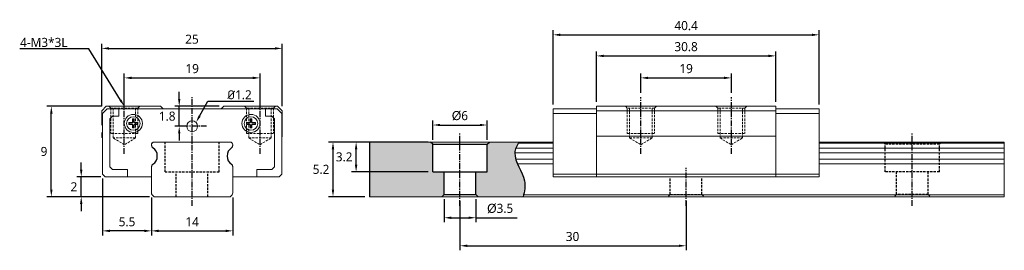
# Model space of a CAD drawing. Header units: millimetres. Extents: x 3 to 112, y 34 to 59.
import ezdxf
from ezdxf import colors
from ezdxf.entities.mleader import LeaderData, LeaderLine
from ezdxf.math import Vec2, Vec3

# ---------------------------------------------------------------- set-up
doc = ezdxf.new("R2010")
doc.units = ezdxf.units.MM
doc.header["$PDSIZE"] = -1
doc.linetypes.add('CENTER', pattern=[10.16, 6.35, -1.27, 1.27, -1.27])
doc.linetypes.add('HIDDEN', pattern=[1.905, 1.27, -0.635])
doc.dimstyles.new('ISO-25', dxfattribs={"dimtxt": 1, "dimasz": 0.5, "dimexe": 0.2, "dimexo": 0.2, "dimgap": 0.2, "dimtad": 1, "dimdec": 3, "dimtxsty": 'Standard', "dimcen": 2.5, "dimazin": 2, "dimtfac": 1, "dimtdec": 3, "dimtmove": 0, "dimatfit": 3, "dimfxl": 1, "dimarcsym": 0})

# ---------------------------------------------------------------- blocks, each defined once
blk = doc.blocks.new('*D45')
at = {"color": 0, "lineweight": -2, "transparency": 16777216}
for p, q in [((11.85, 49.92), (11.85, 56.82)), ((31.8, 49.92), (31.8, 56.82)), ((12.65, 56.32), (31, 56.32))]:
    blk.add_line(p, q, dxfattribs=at)
at = {"color": 0, "transparency": 16777216}
for points in [[(12.65, 56.45), (12.65, 56.18), (11.85, 56.32)], [(31, 56.45), (31, 56.18), (31.8, 56.32)]]:
    blk.add_solid(points, dxfattribs=at)
at = {"layer": 'Defpoints', "color": 0, "transparency": 16777216}
for p in [(31.8, 56.32), (11.85, 49.42), (31.8, 49.42)]:
    blk.add_point(p, dxfattribs=at)
at = {"color": 0, "transparency": 16777216, "insert": (21.83, 57.33), "char_height": 1, "width": 1.3499, "attachment_point": 5}
blk.add_mtext('{\\fMicrosoft JhengHei|b0|i0|c134|p34;25}', dxfattribs=at)
blk = doc.blocks.new('*D46')
at = {"color": 0, "lineweight": -2, "transparency": 16777216}
for p, q in [((14.35, 50.42), (14.35, 53.56)), ((29.35, 50.42), (29.35, 53.56)), ((15.15, 53.06), (28.55, 53.06))]:
    blk.add_line(p, q, dxfattribs=at)
at = {"color": 0, "transparency": 16777216}
for points in [[(15.15, 53.19), (15.15, 52.92), (14.35, 53.06)], [(28.55, 53.19), (28.55, 52.92), (29.35, 53.06)]]:
    blk.add_solid(points, dxfattribs=at)
at = {"layer": 'Defpoints', "color": 0, "transparency": 16777216}
for p in [(29.35, 53.06), (14.35, 49.92), (29.35, 49.92)]:
    blk.add_point(p, dxfattribs=at)
at = {"color": 0, "transparency": 16777216, "insert": (21.85, 54.08), "char_height": 1, "attachment_point": 5}
blk.add_mtext('{\\fMicrosoft JhengHei|b0|i0|c134|p34;19}', dxfattribs=at)
blk = doc.blocks.new('*D47')
at = {"color": 0, "lineweight": -2, "transparency": 16777216}
for p, q in [((11.95, 41.92), (11.95, 35.65)), ((17.35, 39.84), (17.35, 35.65)), ((16.55, 36.15), (12.75, 36.15))]:
    blk.add_line(p, q, dxfattribs=at)
at = {"color": 0, "transparency": 16777216}
for points in [[(12.75, 36.28), (12.75, 36.01), (11.95, 36.15)], [(16.55, 36.28), (16.55, 36.01), (17.35, 36.15)]]:
    blk.add_solid(points, dxfattribs=at)
at = {"layer": 'Defpoints', "color": 0, "transparency": 16777216}
for p in [(11.95, 42.42), (17.35, 40.34), (11.95, 36.15)]:
    blk.add_point(p, dxfattribs=at)
at = {"color": 0, "transparency": 16777216, "insert": (14.65, 37.15), "char_height": 1, "width": 0.5558, "attachment_point": 5}
blk.add_mtext('{\\fMicrosoft JhengHei|b0|i0|c134|p34;5.5}', dxfattribs=at)
blk = doc.blocks.new('*D48')
at = {"color": 0, "lineweight": -2, "transparency": 16777216}
for p, q in [((17.35, 39.84), (17.35, 35.65)), ((26.35, 39.84), (26.35, 35.65)), ((18.15, 36.15), (25.55, 36.15))]:
    blk.add_line(p, q, dxfattribs=at)
at = {"color": 0, "transparency": 16777216}
for points in [[(18.15, 36.28), (18.15, 36.01), (17.35, 36.15)], [(25.55, 36.28), (25.55, 36.01), (26.35, 36.15)]]:
    blk.add_solid(points, dxfattribs=at)
at = {"layer": 'Defpoints', "color": 0, "transparency": 16777216}
for p in [(17.35, 40.34), (26.35, 40.34), (26.35, 36.15)]:
    blk.add_point(p, dxfattribs=at)
at = {"color": 0, "transparency": 16777216, "insert": (21.85, 37.16), "char_height": 1, "width": 1.2268, "attachment_point": 5}
blk.add_mtext('{\\fMicrosoft JhengHei|b0|i0|c134|p34;14}', dxfattribs=at)
blk = doc.blocks.new('*D49')
at = {"color": 0, "lineweight": -2, "transparency": 16777216}
for p, q in [((9.59, 42.92), (9.59, 43.72)), ((11.75, 42.12), (9.09, 42.12)), ((9.59, 39.92), (9.59, 42.12)), ((17.15, 39.92), (9.09, 39.92)), ((9.59, 39.12), (9.59, 38.32))]:
    blk.add_line(p, q, dxfattribs=at)
at = {"color": 0, "transparency": 16777216}
for points in [[(9.45, 42.92), (9.72, 42.92), (9.59, 42.12)], [(9.45, 39.12), (9.72, 39.12), (9.59, 39.92)]]:
    blk.add_solid(points, dxfattribs=at)
at = {"layer": 'Defpoints', "color": 0, "transparency": 16777216}
for p in [(9.59, 42.12), (12.25, 42.12), (17.65, 39.92)]:
    blk.add_point(p, dxfattribs=at)
at = {"color": 0, "transparency": 16777216, "insert": (8.78, 41.02), "char_height": 1, "width": 1.4941, "attachment_point": 5}
blk.add_mtext('{\\fMicrosoft JhengHei|b0|i0|c134|p34;2}', dxfattribs=at)
blk = doc.blocks.new('*D50')
at = {"color": 0, "lineweight": -2, "transparency": 16777216}
for p, q in [((11.85, 49.92), (5.78, 49.92)), ((6.28, 40.72), (6.28, 49.12)), ((17.15, 39.92), (5.78, 39.92))]:
    blk.add_line(p, q, dxfattribs=at)
at = {"color": 0, "transparency": 16777216}
for points in [[(6.15, 49.12), (6.42, 49.12), (6.28, 49.92)], [(6.15, 40.72), (6.42, 40.72), (6.28, 39.92)]]:
    blk.add_solid(points, dxfattribs=at)
at = {"layer": 'Defpoints', "color": 0, "transparency": 16777216}
for p in [(6.28, 49.92), (12.35, 49.92), (17.65, 39.92)]:
    blk.add_point(p, dxfattribs=at)
at = {"color": 0, "transparency": 16777216, "insert": (5.47, 44.92), "char_height": 1, "width": 1.3667, "attachment_point": 5}
blk.add_mtext('{\\fMicrosoft JhengHei|b0|i0|c134|p34;9}', dxfattribs=at)
blk = doc.blocks.new('*D51')
at = {"color": 0, "lineweight": -2, "transparency": 16777216}
for p, q in [((71.45, 51.42), (71.45, 53.56)), ((81.45, 51.42), (81.45, 53.56)), ((72.25, 53.06), (80.65, 53.06))]:
    blk.add_line(p, q, dxfattribs=at)
at = {"color": 0, "transparency": 16777216}
for points in [[(72.25, 53.19), (72.25, 52.92), (71.45, 53.06)], [(80.65, 53.19), (80.65, 52.92), (81.45, 53.06)]]:
    blk.add_solid(points, dxfattribs=at)
at = {"layer": 'Defpoints', "color": 0, "transparency": 16777216}
for p in [(81.45, 53.06), (71.45, 50.92), (81.45, 50.92)]:
    blk.add_point(p, dxfattribs=at)
at = {"color": 0, "transparency": 16777216, "insert": (76.45, 54.08), "char_height": 1, "width": 0.3802, "attachment_point": 5}
blk.add_mtext('{\\fMicrosoft JhengHei|b0|i0|c134|p34;19}', dxfattribs=at)
blk = doc.blocks.new('*D52')
at = {"color": 0, "lineweight": -2, "transparency": 16777216}
for p, q in [((66.55, 50.42), (66.55, 55.99)), ((86.35, 50.42), (86.35, 55.99)), ((67.35, 55.49), (85.55, 55.49))]:
    blk.add_line(p, q, dxfattribs=at)
at = {"color": 0, "transparency": 16777216}
for points in [[(67.35, 55.62), (67.35, 55.35), (66.55, 55.49)], [(85.55, 55.62), (85.55, 55.35), (86.35, 55.49)]]:
    blk.add_solid(points, dxfattribs=at)
at = {"layer": 'Defpoints', "color": 0, "transparency": 16777216}
for p in [(86.35, 55.49), (66.55, 49.92), (86.35, 49.92)]:
    blk.add_point(p, dxfattribs=at)
at = {"color": 0, "transparency": 16777216, "insert": (76.45, 56.5), "char_height": 1, "width": 0.3802, "attachment_point": 5}
blk.add_mtext('{\\fMicrosoft JhengHei|b0|i0|c134|p34;30.8}', dxfattribs=at)
blk = doc.blocks.new('*D53')
at = {"color": 0, "lineweight": -2, "transparency": 16777216}
for p, q in [((61.75, 50.12), (61.75, 58.32)), ((62.55, 57.82), (90.35, 57.82)), ((91.15, 50.12), (91.15, 58.32))]:
    blk.add_line(p, q, dxfattribs=at)
at = {"color": 0, "transparency": 16777216}
for points in [[(62.55, 57.95), (62.55, 57.68), (61.75, 57.82)], [(90.35, 57.95), (90.35, 57.68), (91.15, 57.82)]]:
    blk.add_solid(points, dxfattribs=at)
at = {"layer": 'Defpoints', "color": 0, "transparency": 16777216}
for p in [(91.15, 57.82), (61.75, 49.62), (91.15, 49.62)]:
    blk.add_point(p, dxfattribs=at)
at = {"color": 0, "transparency": 16777216, "insert": (76.45, 58.83), "char_height": 1, "attachment_point": 5}
blk.add_mtext('{\\fMicrosoft JhengHei|b0|i0|c134|p34;40.4}', dxfattribs=at)
blk = doc.blocks.new('*D40')
at = {"color": 0, "lineweight": -2, "transparency": 16777216}
for p, q in [((49.7, 39.67), (49.7, 37.1)), ((53.2, 39.67), (53.2, 37.1)), ((50.5, 37.6), (52.4, 37.6)), ((53.2, 37.6), (57.77, 37.6))]:
    blk.add_line(p, q, dxfattribs=at)
at = {"color": 0, "transparency": 16777216}
for points in [[(50.5, 37.73), (50.5, 37.46), (49.7, 37.6)], [(52.4, 37.73), (52.4, 37.46), (53.2, 37.6)]]:
    blk.add_solid(points, dxfattribs=at)
at = {"layer": 'Defpoints', "color": 0, "transparency": 16777216}
for p in [(49.7, 40.17), (53.2, 40.17), (53.2, 37.6)]:
    blk.add_point(p, dxfattribs=at)
at = {"color": 0, "transparency": 16777216, "insert": (55.9, 38.62), "char_height": 1, "width": 2.6805, "attachment_point": 5}
blk.add_mtext('%%C{\\fMicrosoft JhengHei|b0|i0|c134|p34;3.5}', dxfattribs=at)
blk = doc.blocks.new('*D41')
at = {"color": 0, "lineweight": -2, "transparency": 16777216}
for p, q in [((40.95, 45.97), (36.92, 45.97)), ((37.42, 40.72), (37.42, 45.17)), ((40.95, 39.92), (36.92, 39.92))]:
    blk.add_line(p, q, dxfattribs=at)
at = {"color": 0, "transparency": 16777216}
for points in [[(37.28, 45.17), (37.55, 45.17), (37.42, 45.97)], [(37.28, 40.72), (37.55, 40.72), (37.42, 39.92)]]:
    blk.add_solid(points, dxfattribs=at)
at = {"layer": 'Defpoints', "color": 0, "transparency": 16777216}
for p in [(37.42, 45.97), (41.45, 45.97), (41.45, 39.92)]:
    blk.add_point(p, dxfattribs=at)
at = {"color": 0, "transparency": 16777216, "insert": (36.1, 42.94), "char_height": 1, "attachment_point": 5}
blk.add_mtext('{\\fMicrosoft JhengHei|b0|i0|c134|p34;5.2}', dxfattribs=at)
blk = doc.blocks.new('*D42')
at = {"color": 0, "lineweight": -2, "transparency": 16777216}
for p, q in [((48.45, 46.22), (48.45, 48.35)), ((54.45, 46.22), (54.45, 48.35)), ((49.25, 47.85), (53.65, 47.85))]:
    blk.add_line(p, q, dxfattribs=at)
at = {"color": 0, "transparency": 16777216}
for points in [[(49.25, 47.98), (49.25, 47.72), (48.45, 47.85)], [(53.65, 47.98), (53.65, 47.72), (54.45, 47.85)]]:
    blk.add_solid(points, dxfattribs=at)
at = {"layer": 'Defpoints', "color": 0, "transparency": 16777216}
for p in [(54.45, 47.85), (48.45, 45.72), (54.45, 45.72)]:
    blk.add_point(p, dxfattribs=at)
at = {"color": 0, "transparency": 16777216, "insert": (51.45, 48.87), "char_height": 1, "width": 1.6667, "attachment_point": 5}
blk.add_mtext('%%C{\\fMicrosoft JhengHei|b0|i0|c134|p34;6}', dxfattribs=at)
blk = doc.blocks.new('*D43')
at = {"color": 0, "lineweight": -2, "transparency": 16777216}
for p, q in [((47.95, 45.97), (39.47, 45.97)), ((39.97, 43.47), (39.97, 45.17)), ((47.95, 42.67), (39.47, 42.67))]:
    blk.add_line(p, q, dxfattribs=at)
at = {"color": 0, "transparency": 16777216}
for points in [[(39.84, 45.17), (40.11, 45.17), (39.97, 45.97)], [(39.84, 43.47), (40.11, 43.47), (39.97, 42.67)]]:
    blk.add_solid(points, dxfattribs=at)
at = {"layer": 'Defpoints', "color": 0, "transparency": 16777216}
for p in [(39.97, 45.97), (48.45, 45.97), (48.45, 42.67)]:
    blk.add_point(p, dxfattribs=at)
at = {"color": 0, "transparency": 16777216, "insert": (38.65, 44.32), "char_height": 1, "attachment_point": 5}
blk.add_mtext('{\\fMicrosoft JhengHei|b0|i0|c134|p34;3.2}', dxfattribs=at)
blk = doc.blocks.new('*D44')
at = {"color": 0, "lineweight": -2, "transparency": 16777216}
for p, q in [((20.42, 50.72), (20.42, 51.52)), ((24.85, 49.92), (19.92, 49.92)), ((20.42, 47.72), (20.42, 49.92)), ((21.35, 47.72), (19.92, 47.72)), ((20.42, 46.92), (20.42, 46.12))]:
    blk.add_line(p, q, dxfattribs=at)
at = {"color": 0, "transparency": 16777216}
for points in [[(20.29, 50.72), (20.55, 50.72), (20.42, 49.92)], [(20.29, 46.92), (20.55, 46.92), (20.42, 47.72)]]:
    blk.add_solid(points, dxfattribs=at)
at = {"layer": 'Defpoints', "color": 0, "transparency": 16777216}
for p in [(20.42, 49.92), (25.35, 49.92), (21.85, 47.72)]:
    blk.add_point(p, dxfattribs=at)
at = {"color": 0, "transparency": 16777216, "insert": (19.09, 48.82), "char_height": 1, "attachment_point": 5}
blk.add_mtext('{\\fMicrosoft JhengHei|b0|i0|c134|p34;1.8}', dxfattribs=at)
blk = doc.blocks.new('*D56')
at = {"color": 0, "lineweight": -2, "transparency": 16777216}
for p, q in [((51.45, 39.42), (51.45, 34)), ((76.45, 39.42), (76.45, 34)), ((52.25, 34.5), (75.65, 34.5))]:
    blk.add_line(p, q, dxfattribs=at)
at = {"color": 0, "transparency": 16777216}
for points in [[(52.25, 34.63), (52.25, 34.37), (51.45, 34.5)], [(75.65, 34.63), (75.65, 34.37), (76.45, 34.5)]]:
    blk.add_solid(points, dxfattribs=at)
at = {"layer": 'Defpoints', "color": 0, "transparency": 16777216}
for p in [(51.45, 39.92), (76.45, 39.92), (76.45, 34.5)]:
    blk.add_point(p, dxfattribs=at)
at = {"color": 0, "transparency": 16777216, "insert": (63.9, 35.52), "char_height": 1, "width": 1.2268, "attachment_point": 5}
blk.add_mtext('{\\fMicrosoft JhengHei|b0|i0|c134|p34;30}', dxfattribs=at)

msp = doc.modelspace()

# ---------------------------------------------------------------- hatches: boundary and pattern name
at = {"true_color": 0xc7c8ca}
h = msp.add_hatch(color=9, dxfattribs=at)
h.dxf.hatch_style = 1
h.paths.add_polyline_path([(41.45, 39.92), (49.45, 39.92), (49.7, 40.17), (49.7, 42.67), (48.45, 42.67), (48.45, 45.72), (48.2, 45.97), (41.45, 45.97)])
edge = h.paths.add_edge_path()
edge.add_line((54.45, 42.67), (53.2, 42.67))
edge.add_line((53.2, 42.67), (53.2, 40.17))
edge.add_line((53.2, 40.17), (53.45, 39.92))
edge.add_line((53.45, 39.92), (58.43, 39.92))
edge.add_spline(control_points=[(58.43, 39.92), (58.6, 40.51), (58.9, 42.18), (57.08, 44.17), (57.73, 45.57), (57.96, 45.97)], knot_values=[0.559484, 0.559484, 0.559484, 0.559484, 2.345516, 5.61795, 6.931585, 6.931585, 6.931585, 6.931585], degree=3, periodic=0)
edge.add_line((57.96, 45.97), (54.7, 45.97))
edge.add_line((54.7, 45.97), (54.45, 45.72))
edge.add_line((54.45, 45.72), (54.45, 42.67))

# ---------------------------------------------------------------- linework, layer by layer
at = {"linetype": 'CENTER', "ltscale": 0.1}
for p, q in [((14.35, 44.67), (14.35, 50.92)), ((21.85, 38.92), (21.85, 50.92)), ((29.35, 44.67), (29.35, 50.92)), ((71.45, 44.67), (71.45, 50.92)), ((81.45, 44.67), (81.45, 50.92)), ((23.45, 47.72), (20.25, 47.72)), ((51.45, 38.92), (51.45, 46.97)), ((101.45, 38.92), (101.45, 46.97)), ((76.45, 38.92), (76.45, 43.12))]:
    msp.add_line(p, q, dxfattribs=at)
at = {"linetype": 'Continuous', "lineweight": 15}
for p, q in [((11.85, 49.42), (12.35, 49.92)), ((11.85, 47.89), (11.85, 49.42)), ((12.45, 49.62), (11.95, 49.12)), ((11.95, 49.12), (11.95, 42.42)), ((12.35, 49.92), (18.35, 49.92)), ((13.75, 49.62), (12.45, 49.62)), ((13.75, 49.62), (13.75, 48.82)), ((29.95, 49.62), (13.75, 49.62)), ((18.35, 49.92), (18.65, 49.62)), ((25.05, 49.62), (25.35, 49.92)), ((25.35, 49.92), (31.3, 49.92)), ((29.95, 48.82), (29.95, 49.62)), ((31.25, 49.62), (29.95, 49.62)), ((31.75, 49.12), (31.25, 49.62)), ((31.3, 49.92), (31.8, 49.42)), ((31.75, 42.42), (31.75, 49.12)), ((31.8, 49.42), (31.8, 46.6)), ((13.05, 48.82), (12.75, 48.52)), ((12.75, 48.52), (12.75, 43.22)), ((13.75, 48.82), (13.05, 48.82)), ((15.2, 48.12), (14.85, 48.12)), ((14.85, 48.12), (14.85, 47.92)), ((14.89, 48.08), (14.85, 48.12)), ((14.89, 47.95), (14.85, 47.92)), ((14.85, 47.92), (15.2, 47.92)), ((15.2, 48.08), (14.89, 48.08)), ((14.89, 48.08), (14.89, 47.95)), ((14.89, 47.95), (15.2, 47.95)), ((15.2, 48.08), (15.2, 48.12)), ((15.2, 47.95), (15.2, 47.92)), ((15.45, 48.52), (15.25, 48.52)), ((15.25, 48.52), (15.25, 48.17)), ((15.29, 48.48), (15.25, 48.52)), ((15.29, 48.17), (15.25, 48.17)), ((15.42, 48.48), (15.29, 48.48)), ((15.29, 48.48), (15.29, 48.17)), ((15.42, 48.48), (15.45, 48.52)), ((15.42, 48.17), (15.42, 48.48)), ((15.42, 48.17), (15.45, 48.17)), ((15.45, 48.17), (15.45, 48.52)), ((15.85, 48.12), (15.5, 48.12)), ((15.5, 48.08), (15.5, 48.12)), ((15.82, 48.08), (15.5, 48.08)), ((15.5, 47.95), (15.5, 47.92)), ((15.5, 47.95), (15.82, 47.95)), ((15.5, 47.92), (15.85, 47.92)), ((15.82, 48.08), (15.85, 48.12)), ((15.82, 47.95), (15.82, 48.08)), ((15.82, 47.95), (15.85, 47.92)), ((15.85, 47.92), (15.85, 48.12)), ((28.2, 48.12), (27.85, 48.12)), ((27.85, 48.12), (27.85, 47.92)), ((27.89, 48.08), (27.85, 48.12)), ((27.89, 47.95), (27.85, 47.92)), ((27.85, 47.92), (28.2, 47.92)), ((28.2, 48.08), (27.89, 48.08)), ((27.89, 48.08), (27.89, 47.95)), ((27.89, 47.95), (28.2, 47.95)), ((28.2, 48.08), (28.2, 48.12)), ((28.2, 47.95), (28.2, 47.92)), ((28.45, 48.52), (28.25, 48.52)), ((28.25, 48.52), (28.25, 48.17)), ((28.29, 48.48), (28.25, 48.52)), ((28.29, 48.17), (28.25, 48.17)), ((28.42, 48.48), (28.29, 48.48)), ((28.29, 48.48), (28.29, 48.17)), ((28.42, 48.48), (28.45, 48.52)), ((28.42, 48.17), (28.42, 48.48)), ((28.42, 48.17), (28.45, 48.17)), ((28.45, 48.17), (28.45, 48.52)), ((28.85, 48.12), (28.5, 48.12)), ((28.5, 48.08), (28.5, 48.12)), ((28.82, 48.08), (28.5, 48.08)), ((28.5, 47.95), (28.5, 47.92)), ((28.5, 47.95), (28.82, 47.95)), ((28.5, 47.92), (28.85, 47.92)), ((28.82, 48.08), (28.85, 48.12)), ((28.82, 47.95), (28.82, 48.08)), ((28.82, 47.95), (28.85, 47.92)), ((28.85, 47.92), (28.85, 48.12)), ((30.65, 48.82), (29.95, 48.82)), ((30.95, 48.52), (30.65, 48.82)), ((30.95, 43.22), (30.95, 48.52)), ((11.85, 46.6), (11.85, 46.95)), ((15.25, 47.87), (15.25, 47.52)), ((15.29, 47.87), (15.25, 47.87)), ((15.29, 47.55), (15.25, 47.52)), ((15.25, 47.52), (15.45, 47.52)), ((15.29, 47.87), (15.29, 47.55)), ((15.29, 47.55), (15.42, 47.55)), ((15.42, 47.87), (15.45, 47.87)), ((15.42, 47.55), (15.42, 47.87)), ((15.42, 47.55), (15.45, 47.52)), ((15.45, 47.52), (15.45, 47.87)), ((28.25, 47.87), (28.25, 47.52)), ((28.29, 47.87), (28.25, 47.87)), ((28.29, 47.55), (28.25, 47.52)), ((28.25, 47.52), (28.45, 47.52)), ((28.29, 47.87), (28.29, 47.55)), ((28.29, 47.55), (28.42, 47.55)), ((28.42, 47.87), (28.45, 47.87)), ((28.42, 47.55), (28.42, 47.87)), ((28.42, 47.55), (28.45, 47.52)), ((28.45, 47.52), (28.45, 47.87)), ((17.44, 45.86), (17.54, 45.97)), ((17.54, 45.97), (26.16, 45.97)), ((26.16, 45.97), (26.26, 45.86)), ((57.9, 45.86), (61.75, 45.86)), ((91.15, 45.86), (111.62, 45.86)), ((17.35, 45.58), (17.35, 45.65)), ((26.35, 45.65), (26.35, 45.58)), ((57.52, 44.77), (61.75, 44.77)), ((57.63, 45.29), (61.75, 45.29)), ((91.15, 45.29), (111.62, 45.29)), ((91.15, 44.77), (111.62, 44.77)), ((57.61, 44.07), (61.75, 44.07)), ((57.81, 43.54), (61.75, 43.54)), ((91.15, 44.07), (111.62, 44.07)), ((91.15, 43.54), (111.62, 43.54)), ((12.75, 43.22), (13.05, 42.92)), ((13.05, 42.92), (14.7, 42.92)), ((14.7, 42.92), (14.7, 42.12)), ((17.35, 40.34), (17.35, 43.25)), ((26.35, 43.25), (26.35, 40.34)), ((29, 42.92), (30.65, 42.92)), ((29, 42.12), (29, 42.92)), ((30.65, 42.92), (30.95, 43.22)), ((11.95, 42.42), (12.25, 42.12)), ((12.25, 42.12), (14.7, 42.12)), ((14.7, 42.12), (17.35, 42.12)), ((26.35, 42.12), (29, 42.12)), ((29, 42.12), (31.45, 42.12)), ((31.45, 42.12), (31.75, 42.42)), ((17.65, 39.92), (17.44, 40.13)), ((26.05, 39.92), (17.65, 39.92)), ((26.26, 40.13), (26.05, 39.92))]:
    msp.add_line(p, q, dxfattribs=at)
at = {"linetype": 'HIDDEN', "lineweight": 0, "ltscale": 0.2}
for p, q in [((12.85, 49.72), (12.65, 49.92)), ((12.85, 49.72), (12.85, 46.92)), ((12.85, 49.72), (15.85, 49.72)), ((13.1, 46.42), (13.1, 49.72)), ((15.6, 49.72), (15.6, 46.42)), ((15.85, 49.72), (16.05, 49.92)), ((15.85, 49.72), (15.85, 46.92)), ((27.85, 49.72), (27.65, 49.92)), ((27.85, 49.72), (27.85, 46.92)), ((30.85, 49.72), (27.85, 49.72)), ((28.1, 49.72), (28.1, 46.42)), ((30.6, 46.42), (30.6, 49.72)), ((30.85, 49.72), (31.05, 49.92)), ((30.85, 49.72), (30.85, 46.92)), ((69.95, 49.72), (69.75, 49.92)), ((69.95, 49.72), (69.95, 46.92)), ((72.95, 49.72), (69.95, 49.72)), ((70.2, 49.72), (70.2, 46.42)), ((72.7, 46.42), (72.7, 49.72)), ((72.95, 49.72), (73.15, 49.92)), ((72.95, 49.72), (72.95, 46.92)), ((79.95, 49.72), (79.75, 49.92)), ((79.95, 49.72), (79.95, 46.92)), ((82.95, 49.72), (79.95, 49.72)), ((80.2, 49.72), (80.2, 46.42)), ((82.7, 46.42), (82.7, 49.72)), ((82.95, 49.72), (83.15, 49.92)), ((82.95, 49.72), (82.95, 46.92)), ((15.85, 46.92), (12.85, 46.92)), ((15.85, 46.92), (12.85, 46.92)), ((27.85, 46.92), (30.85, 46.92)), ((27.85, 46.92), (30.85, 46.92)), ((69.95, 46.92), (72.95, 46.92)), ((69.95, 46.92), (72.95, 46.92)), ((79.95, 46.92), (82.95, 46.92)), ((79.95, 46.92), (82.95, 46.92)), ((15.6, 46.42), (13.1, 46.42)), ((14.35, 45.67), (13.1, 46.42)), ((15.6, 46.42), (14.35, 45.67)), ((28.1, 46.42), (30.6, 46.42)), ((28.1, 46.42), (29.35, 45.67)), ((29.35, 45.67), (30.6, 46.42)), ((70.2, 46.42), (72.7, 46.42)), ((70.2, 46.42), (71.45, 45.67)), ((71.45, 45.67), (72.7, 46.42)), ((80.2, 46.42), (82.7, 46.42)), ((80.2, 46.42), (81.45, 45.67)), ((81.45, 45.67), (82.7, 46.42))]:
    msp.add_line(p, q, dxfattribs=at)
at = {"color": 7, "linetype": 'Continuous', "lineweight": 15}
for p, q in [((66.55, 49.62), (61.75, 49.62)), ((61.75, 49.12), (61.75, 49.62)), ((66.55, 49.12), (61.75, 49.12)), ((61.75, 42.42), (61.75, 49.12)), ((66.55, 49.92), (86.35, 49.92)), ((66.55, 49.92), (66.55, 49.42)), ((66.55, 49.62), (66.55, 49.12)), ((66.55, 49.42), (86.35, 49.42)), ((66.55, 49.12), (66.55, 42.42)), ((66.55, 42.42), (66.55, 49.12)), ((86.35, 49.92), (86.35, 49.42)), ((86.35, 49.12), (86.35, 49.62)), ((86.35, 49.62), (91.15, 49.62)), ((86.35, 49.12), (91.15, 49.12)), ((86.35, 42.42), (86.35, 49.12)), ((86.35, 49.12), (86.35, 42.42)), ((91.15, 49.62), (91.15, 49.12)), ((91.15, 49.12), (91.15, 42.42)), ((41.45, 45.97), (61.75, 45.97)), ((66.55, 46.6), (86.35, 46.6)), ((66.55, 46.6), (66.55, 46.46)), ((66.55, 46.41), (66.55, 46.46)), ((86.35, 46.6), (86.35, 46.46)), ((86.35, 46.46), (86.35, 46.41)), ((91.15, 45.97), (111.62, 45.97)), ((111.62, 45.97), (111.62, 39.92)), ((66.55, 42.42), (61.75, 42.42)), ((61.75, 42.12), (61.75, 42.42)), ((66.55, 42.12), (61.75, 42.12)), ((66.55, 42.42), (66.55, 42.12)), ((66.55, 42.42), (86.35, 42.42)), ((66.55, 42.12), (66.55, 42.42)), ((66.55, 42.12), (86.35, 42.12)), ((86.35, 42.42), (91.15, 42.42)), ((86.35, 42.12), (86.35, 42.42)), ((86.35, 42.42), (86.35, 42.12)), ((86.35, 42.12), (91.15, 42.12)), ((91.15, 42.42), (91.15, 42.12)), ((41.45, 39.92), (111.62, 39.92)), ((58.49, 40.13), (111.62, 40.13))]:
    msp.add_line(p, q, dxfattribs=at)
at = {"linetype": 'HIDDEN', "ltscale": 0.2}
for p, q in [((18.85, 42.67), (18.85, 45.97)), ((24.85, 42.67), (24.85, 45.97)), ((98.45, 45.72), (98.2, 45.97)), ((98.45, 42.67), (98.45, 45.72)), ((104.45, 45.72), (98.45, 45.72)), ((104.45, 45.72), (104.7, 45.97)), ((104.45, 42.67), (104.45, 45.72)), ((18.85, 42.67), (24.85, 42.67)), ((20.1, 39.92), (20.1, 42.67)), ((23.6, 39.92), (23.6, 42.67)), ((104.45, 42.67), (98.45, 42.67)), ((99.7, 40.17), (99.7, 42.67)), ((103.2, 40.17), (103.2, 42.67)), ((74.7, 40.17), (74.7, 42.12)), ((78.2, 40.17), (78.2, 42.12)), ((74.7, 40.17), (74.45, 39.92)), ((74.7, 40.17), (78.2, 40.17)), ((78.2, 40.17), (78.45, 39.92)), ((99.7, 40.17), (99.45, 39.92)), ((103.2, 40.17), (99.7, 40.17)), ((103.2, 40.17), (103.45, 39.92))]:
    msp.add_line(p, q, dxfattribs=at)
msp.add_line((41.45, 45.97), (41.45, 39.92))
at = {"ltscale": 0.2}
for p, q in [((48.45, 45.72), (48.2, 45.97)), ((48.45, 42.67), (48.45, 45.72)), ((48.45, 45.72), (54.45, 45.72)), ((54.45, 45.72), (54.7, 45.97)), ((54.45, 42.67), (54.45, 45.72)), ((48.45, 42.67), (54.45, 42.67)), ((49.7, 40.17), (49.7, 42.67)), ((53.2, 40.17), (53.2, 42.67)), ((49.7, 40.17), (49.45, 39.92)), ((49.7, 40.17), (53.2, 40.17)), ((53.2, 40.17), (53.45, 39.92))]:
    msp.add_line(p, q, dxfattribs=at)
at = {"linetype": 'Continuous', "lineweight": 15, "flags": 128}
for points in [[(11.95, 47.76), (11.94, 47.79), (11.85, 47.89)], [(11.85, 46.95), (11.94, 47.05), (11.95, 47.07)]]:
    msp.add_lwpolyline(points, dxfattribs=at)
at = {"linetype": 'Continuous', "lineweight": 15}
for centre, radius in [((15.35, 48.02), 1), ((28.35, 48.02), 1), ((15.35, 48.02), 0.75), ((21.85, 47.72), 0.6), ((28.35, 48.02), 0.75)]:
    msp.add_circle(centre, radius, dxfattribs=at)
for centre, radius, start, end in [((15.2, 48.17), 0.05, 270, 0), ((15.2, 48.17), 0.085, 270, 0), ((15.2, 47.87), 0.085, 0, 90), ((15.2, 47.87), 0.05, 0, 90), ((15.5, 48.17), 0.085, 180, 270), ((15.5, 47.87), 0.085, 90, 180), ((15.5, 48.17), 0.05, 180, 270), ((15.5, 47.87), 0.05, 90, 180), ((28.2, 48.17), 0.05, 270, 0), ((28.2, 48.17), 0.085, 270, 0), ((28.2, 47.87), 0.085, 0, 90), ((28.2, 47.87), 0.05, 0, 90), ((28.5, 48.17), 0.085, 180, 270), ((28.5, 47.87), 0.085, 90, 180), ((28.5, 48.17), 0.05, 180, 270), ((28.5, 47.87), 0.05, 90, 180), ((12.05, 46.6), 0.2, 180, 240.0002), ((17.65, 45.65), 0.3, 135, 180), ((26.05, 45.65), 0.3, 0, 45), ((31.6, 46.6), 0.2, 318.5906, 0), ((17.65, 40.34), 0.3, 180, 225), ((26.05, 40.34), 0.3, 315, 0)]:
    msp.add_arc(centre, radius, start, end, dxfattribs=at)
for centre, radius, start, end in [((17.65, 45.58), 0.3, 180, 237.7884), ((16.92, 44.42), 1.08, 302.2116, 57.7884), ((26.79, 44.42), 1.08, 122.2116, 237.7884), ((26.05, 45.58), 0.3, 302.2116, 0), ((17.65, 43.25), 0.3, 122.2116, 180), ((26.05, 43.25), 0.3, 0, 57.7884)]:
    msp.add_arc(centre, radius, start, end)
msp.add_open_spline([(57.96, 45.97), (57.73, 45.57), (57.08, 44.17), (58.9, 42.18), (58.6, 40.51), (58.43, 39.92)], degree=3, knots=[0.559484, 0.559484, 0.559484, 0.559484, 1.873119, 5.145552, 6.931585, 6.931585, 6.931585, 6.931585])

# ---------------------------------------------------------------- dimensions: what is measured, and where the dimension line sits
for base, p1, p2, text, override, picture, middle in [((91.15, 57.82), (61.75, 49.62), (91.15, 49.62), '{\\fMicrosoft JhengHei|b0|i0|c134|p34;40.4}', {"dimtxt": 1, "dimasz": 0.8, "dimexe": 0.5, "dimexo": 0.5, "dimgap": 0.5, "dimtad": 3, "dimtih": 1, "dimtoh": 1, "dimdec": 0, "dimzin": 0, "dimdsep": 46, "dimcen": 1, "dimtdec": 0, "dimtzin": 0}, '*D53', (76.45, 58.83)), ((31.8, 56.32), (11.85, 49.42), (31.8, 49.42), '{\\fMicrosoft JhengHei|b0|i0|c134|p34;25}', {"dimtxt": 1, "dimasz": 0.8, "dimexe": 0.5, "dimexo": 0.5, "dimgap": 0.5, "dimdec": 0, "dimzin": 0, "dimdsep": 46, "dimcen": 1, "dimtdec": 0, "dimtzin": 0}, '*D45', (21.83, 57.33)), ((29.35, 53.06), (14.35, 49.92), (29.35, 49.92), '{\\fMicrosoft JhengHei|b0|i0|c134|p34;19}', {"dimtxt": 1, "dimasz": 0.8, "dimexe": 0.5, "dimexo": 0.5, "dimgap": 0.5, "dimdec": 0, "dimzin": 0, "dimdsep": 46, "dimcen": 1, "dimtdec": 0, "dimtzin": 0}, '*D46', (21.85, 54.08)), ((81.45, 53.06), (71.45, 50.92), (81.45, 50.92), '{\\fMicrosoft JhengHei|b0|i0|c134|p34;19}', {"dimtxt": 1, "dimasz": 0.8, "dimexe": 0.5, "dimexo": 0.5, "dimgap": 0.5, "dimtad": 3, "dimtih": 1, "dimtoh": 1, "dimdec": 0, "dimzin": 0, "dimdsep": 46, "dimcen": 1, "dimtdec": 0, "dimtzin": 0}, '*D51', (76.45, 54.08)), ((54.45, 47.85), (48.45, 45.72), (54.45, 45.72), '%%C{\\fMicrosoft JhengHei|b0|i0|c134|p34;6}', {"dimtxt": 1, "dimasz": 0.8, "dimexe": 0.5, "dimexo": 0.5, "dimgap": 0.5, "dimtad": 3, "dimtih": 1, "dimtoh": 1, "dimdec": 0, "dimzin": 0, "dimdsep": 46, "dimcen": 1, "dimtdec": 0, "dimtzin": 0}, '*D42', (51.45, 48.87)), ((11.95, 36.15), (17.35, 40.34), (11.95, 42.42), '{\\fMicrosoft JhengHei|b0|i0|c134|p34;5.5}', {"dimtxt": 1, "dimasz": 0.8, "dimexe": 0.5, "dimexo": 0.5, "dimgap": 0.5, "dimdec": 0, "dimzin": 0, "dimdsep": 46, "dimcen": 1, "dimtdec": 0, "dimtzin": 0}, '*D47', (14.65, 37.15)), ((26.35, 36.15), (17.35, 40.34), (26.35, 40.34), '{\\fMicrosoft JhengHei|b0|i0|c134|p34;14}', {"dimtxt": 1, "dimasz": 0.8, "dimexe": 0.5, "dimexo": 0.5, "dimgap": 0.5, "dimdec": 0, "dimzin": 0, "dimdsep": 46, "dimcen": 1, "dimtdec": 0, "dimtzin": 0}, '*D48', (21.85, 37.16))]:
    dim = msp.add_linear_dim(base=base, p1=p1, p2=p2, text=text, dimstyle='ISO-25', override=override)
    dim.commit()
    dim.dimension.update_dxf_attribs({"geometry": picture, "text_midpoint": middle})
for base, p1, p2, text, override, picture, middle in [((86.35, 55.49), (66.55, 49.92), (86.35, 49.92), '{\\fMicrosoft JhengHei|b0|i0|c134|p34;30.8}', {"dimasz": 0.8, "dimexe": 0.5, "dimexo": 0.5, "dimgap": 0.5, "dimtad": 3, "dimtih": 1, "dimtoh": 1, "dimdec": 0, "dimzin": 0, "dimdsep": 46, "dimcen": 1, "dimtdec": 0, "dimtzin": 0}, '*D52', (76.45, 55.49)), ((53.2, 37.6), (49.7, 40.17), (53.2, 40.17), '%%C{\\fMicrosoft JhengHei|b0|i0|c134|p34;3.5}', {"dimtxt": 1, "dimasz": 0.8, "dimexe": 0.5, "dimexo": 0.5, "dimgap": 0.5, "dimtad": 3, "dimtih": 1, "dimtoh": 1, "dimdec": 0, "dimzin": 0, "dimdsep": 46, "dimcen": 1, "dimtdec": 0, "dimtzin": 0}, '*D40', (55.9, 37.6)), ((76.45, 34.5), (51.45, 39.92), (76.45, 39.92), '{\\fMicrosoft JhengHei|b0|i0|c134|p34;30}', {"dimasz": 0.8, "dimexe": 0.5, "dimexo": 0.5, "dimgap": 0.5, "dimdec": 0, "dimzin": 0, "dimdsep": 46, "dimcen": 1, "dimtdec": 0, "dimtzin": 0}, '*D56', (63.9, 34.5))]:
    dim = msp.add_linear_dim(base=base, p1=p1, p2=p2, text=text, dimstyle='ISO-25', override=override)
    dim.commit()
    dim.dimension.update_dxf_attribs({"geometry": picture, "text_midpoint": middle, "dimtype": 160})
dim = msp.add_linear_dim(base=(20.42, 49.92), p1=(21.85, 47.72), p2=(25.35, 49.92), angle=90, text='{\\fMicrosoft JhengHei|b0|i0|c134|p34;1.8}', dimstyle='ISO-25', override={"dimtxt": 1, "dimasz": 0.8, "dimexe": 0.5, "dimexo": 0.5, "dimgap": 0.5, "dimtad": 3, "dimtih": 1, "dimtoh": 1, "dimdec": 0, "dimzin": 0, "dimdsep": 46, "dimcen": 1, "dimtdec": 0, "dimtzin": 0})
dim.commit()
dim.dimension.update_dxf_attribs({"geometry": '*D44', "text_midpoint": (20.42, 48.82), "dimtype": 160})
for base, p1, p2, text, override, picture, middle in [((6.28, 49.92), (17.65, 39.92), (12.35, 49.92), '{\\fMicrosoft JhengHei|b0|i0|c134|p34;9}', {"dimtxt": 1, "dimasz": 0.8, "dimexe": 0.5, "dimexo": 0.5, "dimgap": 0.5, "dimtad": 3, "dimtih": 1, "dimtoh": 1, "dimdec": 0, "dimzin": 0, "dimdsep": 46, "dimcen": 1, "dimtdec": 0, "dimtzin": 0}, '*D50', (5.47, 44.92)), ((37.42, 45.97), (41.45, 39.92), (41.45, 45.97), '{\\fMicrosoft JhengHei|b0|i0|c134|p34;5.2}', {"dimasz": 0.8, "dimexe": 0.5, "dimexo": 0.5, "dimgap": 0.5, "dimtad": 3, "dimtih": 1, "dimtoh": 1, "dimdec": 0, "dimzin": 0, "dimdsep": 46, "dimcen": 1, "dimtdec": 0, "dimtzin": 0}, '*D41', (36.1, 42.94)), ((39.97, 45.97), (48.45, 42.67), (48.45, 45.97), '{\\fMicrosoft JhengHei|b0|i0|c134|p34;3.2}', {"dimasz": 0.8, "dimexe": 0.5, "dimexo": 0.5, "dimgap": 0.5, "dimtad": 3, "dimtih": 1, "dimtoh": 1, "dimdec": 0, "dimzin": 0, "dimdsep": 46, "dimcen": 1, "dimtdec": 0, "dimtzin": 0}, '*D43', (38.65, 44.32)), ((9.59, 42.12), (17.65, 39.92), (12.25, 42.12), '{\\fMicrosoft JhengHei|b0|i0|c134|p34;2}', {"dimtxt": 1, "dimasz": 0.8, "dimexe": 0.5, "dimexo": 0.5, "dimgap": 0.5, "dimtad": 3, "dimtih": 1, "dimtoh": 1, "dimdec": 0, "dimzin": 0, "dimdsep": 46, "dimcen": 1, "dimtdec": 0, "dimtzin": 0}, '*D49', (8.78, 41.02))]:
    dim = msp.add_linear_dim(base=base, p1=p1, p2=p2, angle=90, text=text, dimstyle='ISO-25', override=override)
    dim.commit()
    dim.dimension.update_dxf_attribs({"geometry": picture, "text_midpoint": middle})

# ---------------------------------------------------------------- leaders
ml = msp.add_multileader_mtext('Standard')
ml.set_content('{\\fMicrosoft JhengHei|b0|i0|c136|p34;4-M\\fMicrosoft JhengHei|b0|i0|c134|p34;3*3L}', color=256)
ml.set_leader_properties()
ml.build(insert=Vec2(0, 0))
ml.multileader.update_dxf_attribs({"text_right_attachment_type": 6, "dogleg_length": 0.36, "arrow_head_size": 0.8})
ctx = ml.context
ctx.base_point, ctx.char_height, ctx.arrow_head_size, ctx.plane_origin = Vec3(0.69, 56.97), 1, 0.8, Vec3(14.35, 49.92)
ctx.right_attachment, ctx.text_align_type = 6, 2
notes = []
notes.append((ctx, [(0, (1, 1, 0), (10.43, 56.28), (-1, 0), 0.36, [(0, [(14.35, 49.92)], 0, [])])]))
ctx.mtext.insert, ctx.mtext.alignment, ctx.mtext.flow_direction = Vec3(8.07, 57.48), 3, 5
ml = msp.add_multileader_mtext('Standard')
ml.set_content('{\\fISOCPEUR|b0|i0|c134|p34;%%C\\fMicrosoft JhengHei|b0|i0|c136|p34;1.2}', color=256)
ml.set_leader_properties()
ml.build(insert=Vec2(0, 0))
ml.multileader.update_dxf_attribs({"text_left_attachment_type": 6, "text_right_attachment_type": 6, "dogleg_length": 0.36, "arrow_head_size": 0.8})
ctx = ml.context
ctx.base_point, ctx.char_height, ctx.arrow_head_size, ctx.plane_origin = Vec3(23.73, 50.49), 1, 0.8, Vec3(22.28, 48.14)
ctx.left_attachment, ctx.right_attachment = 6, 6
notes.append((ctx, [(0, (1, 1, 0), (23.59, 50.49), (1, 0), 0.143, [(0, [(22.28, 48.14)], 0, [])])]))
ctx.mtext.insert, ctx.mtext.flow_direction = Vec3(25.73, 51.69), 5
for ctx, leaders in notes:
    for number, flags, end, landing, length, lines in leaders:
        leader = LeaderData()
        leader.index, (leader.has_last_leader_line, leader.has_dogleg_vector, leader.attachment_direction) = number, flags
        leader.last_leader_point, leader.dogleg_vector, leader.dogleg_length = Vec3(end), Vec3(landing), length
        for number, points, colour, breaks in lines:
            line = LeaderLine()
            line.index, line.vertices, line.color, line.breaks = number, Vec3.list(points), colors.encode_raw_color(colour), breaks
            leader.lines.append(line)
        ctx.leaders.append(leader)

doc.saveas('drawing.dxf')
